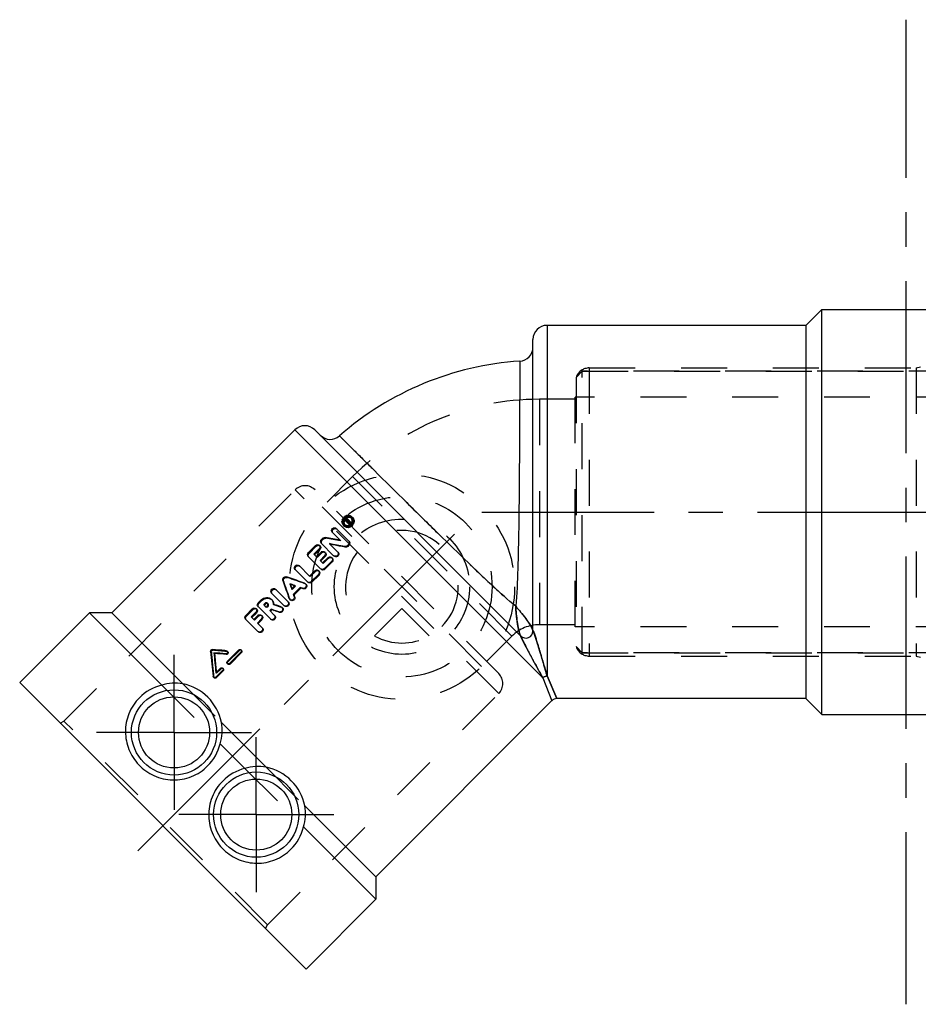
# Model space of a CAD drawing. Header units: millimetres. Extents: x 372 to 628, y 430 to 570.
# Tile 1 of 2: x 372 to 500, y 430 to 570. Entities that reach past the tile are written whole.
import ezdxf

# ---------------------------------------------------------------- set-up
doc = ezdxf.new("R2010")
doc.units = ezdxf.units.MM
doc.header["$LTSCALE"] = 65.185185
doc.linetypes.add('CENTER', pattern=[0.6, 0.375, -0.075, 0.075, -0.075])
doc.linetypes.add('HIDDEN', pattern=[0.2, 0.1, -0.1])
for name, color, linetype in [('FASEN', 7, 'CONTINUOUS'), ('KOERPER', 7, 'CONTINUOUS'), ('KONST.EL_MIT_GEO', 7, 'CONTINUOUS'), ('KURVEN', 7, 'CONTINUOUS'), ('L1', 7, 'CONTINUOUS')]:
    doc.layers.add(name, color=color, linetype=linetype)

msp = doc.modelspace()

# ---------------------------------------------------------------- linework, layer by layer
at = {"layer": 'FASEN', "color": 8, "linetype": 'HIDDEN'}
for p, q in [((452, 480), (452, 520)), ((452, 520), (544, 520)), ((452, 480), (451.11, 480.89)), ((452, 480), (544, 480))]:
    msp.add_line(p, q, dxfattribs=at)
at = {"layer": 'KOERPER', "color": 8, "linetype": 'HIDDEN'}
for p, q in [((544, 520), (452, 520)), ((545, 516.3), (451, 516.3)), ((545, 483.7), (451, 483.7)), ((544, 480), (452, 480))]:
    msp.add_line(p, q, dxfattribs=at)
at = {"layer": 'KOERPER', "color": 2, "linetype": 'CENTER'}
for p, q in [((394.04, 468.71), (394.04, 479.71)), ((394.04, 468.71), (383.04, 468.71)), ((394.04, 468.71), (394.04, 457.71)), ((394.04, 468.71), (405.04, 468.71)), ((405.71, 457.04), (405.71, 468.04)), ((405.71, 457.04), (394.71, 457.04)), ((405.71, 457.04), (405.71, 446.04)), ((405.71, 457.04), (416.71, 457.04))]:
    msp.add_line(p, q, dxfattribs=at)
at = {"layer": 'KONST.EL_MIT_GEO', "color": 7, "linetype": 'CONTINUOUS'}
for p, q in [((486, 528.75), (483.75, 526.5)), ((486, 471.25), (486, 528.75)), ((486, 528.75), (514, 528.75)), ((447, 526.5), (447, 476.74)), ((483.75, 526.5), (447, 526.5)), ((483.75, 526.5), (483.75, 473.5)), ((445, 483.1), (445, 524.5)), ((411.19, 511.67), (385.2, 485.68)), ((411.19, 511.67), (446.38, 476.48)), ((443.29, 482.39), (414.02, 511.67)), ((418.82, 495.92), (417.06, 497.67)), ((418.4, 499.01), (418.26, 498.87)), ((418.94, 498.19), (418.26, 498.87)), ((418.48, 498.92), (418.44, 498.88)), ((418.61, 498.7), (418.44, 498.88)), ((418.58, 498.82), (418.48, 498.92)), ((418.58, 498.82), (418.53, 498.78)), ((418.7, 498.8), (418.57, 498.93)), ((418.65, 498.75), (418.61, 498.7)), ((418.85, 498.84), (418.67, 499.02)), ((418.72, 498.65), (418.69, 498.62)), ((419.03, 498.28), (418.69, 498.62)), ((418.76, 498.63), (418.72, 498.65)), ((418.86, 498.56), (418.76, 498.63)), ((418.83, 498.73), (418.79, 498.76)), ((418.85, 498.53), (418.82, 498.55)), ((418.98, 498.65), (418.83, 498.73)), ((418.94, 498.37), (418.85, 498.28)), ((419.03, 498.46), (418.86, 498.56)), ((419.03, 498.28), (418.94, 498.19)), ((419.09, 498.58), (418.98, 498.65)), ((419.13, 498.56), (419.03, 498.46)), ((419.12, 498.37), (419.03, 498.46)), ((419.13, 498.56), (419.09, 498.58)), ((419.22, 498.46), (419.12, 498.37)), ((419.22, 498.46), (419.13, 498.56)), ((415.16, 496.27), (414.97, 496.08)), ((417.63, 495.99), (416.51, 497.12)), ((414.14, 495.25), (413.12, 494.23)), ((416.7, 493.8), (414.95, 495.56)), ((417.25, 494.36), (416.11, 495.5)), ((418.33, 495.01), (418.25, 495.08)), ((418.8, 495.38), (418.61, 495.2)), ((418.69, 495.12), (418.61, 495.2)), ((418.87, 495.31), (418.69, 495.12)), ((418.87, 495.31), (418.8, 495.38)), ((414.84, 491.95), (413.09, 493.7)), ((414.64, 494.75), (413.9, 494)), ((414.26, 493.64), (413.9, 494)), ((414.74, 494.65), (413.99, 493.91)), ((414.91, 494.29), (414.26, 493.64)), ((414.74, 494.65), (414.64, 494.75)), ((415.42, 493.78), (414.77, 493.13)), ((415.51, 493.7), (414.86, 493.05)), ((415.88, 493.51), (415.14, 492.76)), ((415.51, 493.7), (415.42, 493.78)), ((413.28, 490.91), (411.79, 492.4)), ((415.14, 492.76), (414.77, 493.13)), ((416.4, 492.98), (415.38, 491.96)), ((416.48, 492.91), (415.46, 491.89)), ((416.48, 492.91), (416.4, 492.98)), ((412.98, 490.09), (411.23, 491.84)), ((414.02, 491.65), (413.28, 490.91)), ((414.55, 491.13), (413.52, 490.11)), ((414.62, 491.05), (413.6, 490.03)), ((414.62, 491.05), (414.55, 491.13)), ((415.46, 491.89), (415.38, 491.96)), ((410.56, 489.73), (410.46, 489.82)), ((410.58, 489.65), (410.56, 489.73)), ((410.64, 489.7), (410.56, 489.73)), ((411.2, 489.56), (410.72, 489.09)), ((411.96, 489.29), (411, 488.32)), ((412.04, 489.21), (411.96, 489.29)), ((412.28, 489.17), (411.96, 489.29)), ((412.58, 489.89), (412.28, 490)), ((413.6, 490.03), (413.52, 490.11)), ((409.64, 486.74), (407.88, 488.49)), ((410.19, 487.3), (408.44, 489.05)), ((410.39, 487.71), (410.29, 488)), ((411.08, 488.24), (411, 488.32)), ((411.11, 488.01), (411, 488.32)), ((412.04, 489.21), (411.08, 488.24)), ((411.19, 487.93), (411.08, 488.24)), ((411.19, 487.93), (411.11, 488.01)), ((412.35, 489.09), (412.04, 489.21)), ((412.35, 489.09), (412.28, 489.17)), ((407.71, 484.82), (405.96, 486.57)), ((406.42, 487.53), (405.99, 487.1)), ((406.92, 487.03), (406.77, 486.87)), ((407.13, 486.51), (406.77, 486.87)), ((407.02, 486.93), (406.86, 486.78)), ((407.02, 486.93), (406.92, 487.03)), ((407.28, 486.67), (407.13, 486.51)), ((408.23, 486.88), (408.12, 486.91)), ((408.85, 486.67), (408.73, 486.71)), ((409.1, 486.59), (408.85, 486.67)), ((409.22, 486.55), (409.1, 486.59)), ((382.02, 485.68), (372.12, 475.78)), ((392.29, 475.42), (382.02, 485.68)), ((385.2, 485.68), (382.02, 485.68)), ((395.27, 475.61), (385.2, 485.68)), ((405.15, 486.26), (404.22, 485.33)), ((405.65, 485.76), (405, 485.11)), ((405.36, 484.75), (405, 485.11)), ((405.75, 485.66), (405.1, 485.01)), ((405.92, 485.31), (405.36, 484.75)), ((405.75, 485.66), (405.65, 485.76)), ((407.83, 486.19), (407.64, 486)), ((408.27, 485.37), (407.64, 486)), ((407.92, 486.11), (407.73, 485.92)), ((407.92, 486.11), (407.83, 486.19)), ((409.01, 485.75), (408.94, 485.82)), ((405.95, 483.05), (404.19, 484.8)), ((406.43, 484.79), (405.88, 484.24)), ((406.5, 483.61), (405.88, 484.24)), ((406.52, 484.71), (405.96, 484.15)), ((406.52, 484.71), (406.43, 484.79)), ((399.78, 479.92), (399.69, 480.02)), ((401.46, 480.29), (401.24, 480.31)), ((401.47, 479.76), (401.38, 479.85)), ((403.23, 480.43), (401.61, 478.8)), ((403.54, 480.12), (401.92, 478.5)), ((403.62, 480.05), (401.99, 478.42)), ((403.62, 480.05), (403.54, 480.12)), ((401.99, 478.42), (401.92, 478.5)), ((400.94, 477.52), (399.97, 476.55)), ((400.63, 477.83), (399.98, 477.18)), ((401.02, 477.45), (400.04, 476.47)), ((401.02, 477.45), (400.94, 477.52)), ((447, 476.74), (448.39, 473.5)), ((372.12, 475.78), (412.78, 435.12)), ((400.04, 476.47), (399.97, 476.55)), ((446.38, 476.48), (447.68, 473.21)), ((447.7, 473.22), (422.68, 448.2)), ((483.75, 473.5), (448.37, 473.5)), ((486, 471.25), (483.75, 473.5)), ((486, 471.25), (514, 471.25)), ((407.11, 463.77), (400.77, 470.11)), ((404.11, 463.59), (400.59, 467.11)), ((422.68, 448.2), (412.61, 458.27)), ((422.68, 445.02), (412.42, 455.29)), ((422.68, 448.2), (422.68, 445.02)), ((422.68, 445.02), (412.78, 435.12))]:
    msp.add_line(p, q, dxfattribs=at)
at = {"layer": 'KONST.EL_MIT_GEO', "color": 8, "linetype": 'HIDDEN'}
for p, q in [((452, 520), (451.11, 519.11)), ((453, 520.45), (453, 479.55)), ((453, 520.45), (499.42, 520.45)), ((499.42, 520.45), (500, 520.6)), ((499.42, 520.45), (499.42, 479.55)), ((451.11, 519.11), (451.11, 480.89)), ((445.91, 516), (445.91, 484)), ((451, 516), (445.91, 516)), ((451, 483.7), (451, 516.3)), ((545, 516.3), (451, 516.3)), ((419.39, 505.02), (415.79, 501.41)), ((442.02, 482.39), (419.39, 505.02)), ((378.4, 470.32), (411.23, 503.15)), ((440.15, 474.23), (411.23, 503.15)), ((440.15, 477.05), (414.05, 503.15)), ((419.25, 499.08), (419.16, 499.18)), ((419.39, 499.22), (419.3, 499.32)), ((418.18, 498.01), (418.09, 498.11)), ((418.32, 498.15), (418.23, 498.25)), ((418.49, 498.91), (418.36, 498.77)), ((418.48, 498.92), (418.4, 499.01)), ((418.69, 498.62), (418.61, 498.7)), ((418.75, 498.65), (418.65, 498.75)), ((418.75, 498.74), (418.7, 498.8)), ((418.75, 498.65), (418.71, 498.61)), ((418.82, 498.55), (418.72, 498.65)), ((418.89, 498.66), (418.79, 498.76)), ((418.82, 498.55), (418.79, 498.52)), ((419.12, 498.37), (418.85, 498.53)), ((419.22, 498.46), (418.89, 498.66)), ((415.26, 496.17), (415.16, 496.27)), ((415.61, 496.29), (415.51, 496.39)), ((414.24, 495.15), (413.22, 494.13)), ((414.24, 495.15), (414.14, 495.25)), ((414.77, 495.18), (414.67, 495.28)), ((415.07, 495.98), (414.97, 496.08)), ((415.26, 496.17), (415.07, 495.98)), ((417.72, 495.91), (417.63, 495.99)), ((418.89, 495.84), (418.82, 495.92)), ((413.22, 494.13), (413.12, 494.23)), ((414.35, 493.55), (414.26, 493.64)), ((415, 494.2), (414.35, 493.55)), ((415, 494.2), (414.91, 494.29)), ((415.53, 494.23), (415.44, 494.32)), ((415.96, 493.43), (415.88, 493.51)), ((416.5, 493.45), (416.42, 493.53)), ((416.78, 493.73), (416.7, 493.8)), ((417.33, 494.28), (417.25, 494.36)), ((415.22, 492.68), (415.14, 492.76)), ((415.96, 493.43), (415.22, 492.68)), ((410.09, 490.7), (409.99, 490.8)), ((413.36, 490.83), (413.28, 490.91)), ((414.1, 491.57), (413.36, 490.83)), ((414.1, 491.57), (414.02, 491.65)), ((414.64, 491.59), (414.56, 491.67)), ((414.92, 491.87), (414.84, 491.95)), ((409.58, 490.19), (409.48, 490.29)), ((411.28, 489.47), (410.81, 489)), ((411.28, 489.47), (411.16, 489.52)), ((411.28, 489.47), (411.2, 489.56)), ((412.66, 489.81), (412.58, 489.89)), ((412.78, 489.73), (412.7, 489.81)), ((413.06, 490.01), (412.98, 490.09)), ((410.81, 489), (410.72, 489.09)), ((410.81, 489), (410.76, 489.13)), ((406.09, 487), (405.99, 487.1)), ((406.52, 487.43), (406.09, 487)), ((406.52, 487.43), (406.42, 487.53)), ((407.22, 486.42), (407.13, 486.51)), ((407.37, 486.58), (407.22, 486.42)), ((407.37, 486.58), (407.28, 486.67)), ((407.39, 486.95), (407.3, 487.05)), ((407.95, 487.51), (407.86, 487.6)), ((408.21, 486.82), (408.12, 486.91)), ((409.3, 486.47), (409.22, 486.55)), ((409.44, 486.39), (409.36, 486.46)), ((409.72, 486.66), (409.64, 486.74)), ((410.27, 487.22), (410.19, 487.3)), ((410.47, 487.63), (410.39, 487.71)), ((410.47, 487.58), (410.55, 487.5)), ((404.32, 485.23), (404.22, 485.33)), ((405.25, 486.16), (404.32, 485.23)), ((405.25, 486.16), (405.15, 486.26)), ((406.01, 485.22), (405.45, 484.66)), ((405.78, 486.19), (405.68, 486.29)), ((406.01, 485.22), (405.92, 485.31)), ((406.54, 485.24), (406.45, 485.33)), ((408.35, 485.3), (408.27, 485.37)), ((405.45, 484.66), (405.36, 484.75)), ((407.79, 484.74), (407.71, 484.82)), ((451, 484), (445.91, 484)), ((545, 483.7), (451, 483.7)), ((406.02, 482.97), (405.95, 483.05)), ((406.58, 483.53), (406.5, 483.61)), ((442.02, 482.39), (438.41, 478.79)), ((452, 480), (451.11, 480.89)), ((399.33, 480.12), (399.23, 480.22)), ((399.59, 480.38), (399.49, 480.48)), ((401.55, 480.2), (401.46, 480.29)), ((401.67, 480.14), (401.58, 480.23)), ((403.31, 480.35), (401.69, 478.72)), ((403.31, 480.35), (403.23, 480.43)), ((403.63, 480.36), (403.55, 480.44)), ((453, 479.55), (499.42, 479.55)), ((499.42, 479.55), (500, 479.4)), ((401.6, 478.49), (401.68, 478.41)), ((401.69, 478.72), (401.61, 478.8)), ((399.67, 476.58), (399.59, 476.66)), ((400.06, 477.1), (399.98, 477.18)), ((400.06, 477.1), (400.05, 477.24)), ((400.71, 477.75), (400.06, 477.1)), ((400.71, 477.75), (400.63, 477.83)), ((401.03, 477.76), (400.95, 477.84)), ((446.38, 476.48), (446.17, 476.85)), ((447, 476.74), (446.88, 477.14)), ((448.39, 473.5), (447, 476.74)), ((392.29, 475.42), (400.59, 467.11)), ((395.27, 475.61), (400.77, 470.11)), ((399.65, 476.54), (399.73, 476.46)), ((407.32, 441.4), (440.15, 474.23)), ((377.89, 470.02), (378.4, 470.32)), ((407.32, 441.4), (378.4, 470.32)), ((404.11, 463.59), (412.42, 455.29)), ((407.11, 463.77), (412.61, 458.27)), ((407.02, 440.89), (407.32, 441.4))]:
    msp.add_line(p, q, dxfattribs=at)
at = {"layer": 'KONST.EL_MIT_GEO', "color": 2, "linetype": 'CENTER'}
msp.add_line((388.92, 451.92), (437.11, 500.11), dxfattribs=at)
at = {"layer": 'KONST.EL_MIT_GEO', "color": 7, "linetype": 'CONTINUOUS'}
for centre, radius in [((394.04, 468.71), 6.05), ((394.04, 468.71), 5.05), ((405.71, 457.04), 6.05), ((405.71, 457.04), 5.05)]:
    msp.add_circle(centre, radius, dxfattribs=at)
for centre, radius, start, end in [((447, 524.5), 2, 90, 180), ((443, 523.41), 2, 273.7021, 360), ((445.91, 478.5), 43, 93.7024, 131.2976), ((412.6, 510.25), 2, 45, 135), ((416.21, 512.31), 2, 225, 311.2979), ((418.82, 498.59), 0.953, 129.6863, 134.2335), ((418.82, 498.59), 0.944, 124.28, 129.6837), ((418.79, 498.62), 0.725, 120.153, 131.9854), ((418.89, 498.51), 0.736, 126.1927, 143.6209), ((418.88, 498.53), 0.719, 114.0924, 126.2074), ((418.79, 498.66), 0.872, 102.1809, 107.8345), ((418.78, 498.69), 0.84, 96.3619, 102.1832), ((418.78, 498.8), 0.54, 37.4366, 59.9839), ((418.76, 498.79), 0.558, 22.9728, 37.3533), ((418.72, 498.63), 0.84, 167.7786, 173.5993), ((418.75, 498.62), 0.872, 162.1284, 167.781), ((418.59, 498.61), 0.713, 204.9627, 218.0982), ((418.59, 498.61), 0.702, 218.1538, 231.7937), ((418.75, 498.64), 0.679, 155.9151, 168.3688), ((418.77, 498.63), 0.707, 149.7322, 155.9451), ((418.61, 498.63), 0.54, 210.0446, 239.9013), ((418.85, 498.54), 0.69, 155.765, 161.9657), ((418.63, 498.75), 0.667, 281.0176, 287.2914), ((418.7, 498.65), 0.847, 275.9624, 281.7603), ((418.62, 498.77), 0.686, 287.2893, 293.5286), ((418.6, 498.79), 0.897, 287.2926, 298.5085), ((418.7, 498.69), 0.885, 281.7937, 293.1757), ((418.62, 498.78), 0.697, 293.5281, 336.3097), ((418.59, 498.81), 0.919, 298.4929, 307.7067), ((418.69, 498.71), 0.905, 293.1574, 295.8688), ((418.68, 498.73), 0.928, 295.9005, 307.8503), ((418.59, 498.82), 0.931, 307.7337, 320.4172), ((418.67, 498.74), 0.942, 307.8906, 325.8606), ((418.64, 498.78), 0.683, 336.3052, 342.5933), ((418.74, 498.78), 0.577, 15.8485, 22.9661), ((418.65, 498.78), 0.67, 342.5956, 348.8675), ((418.59, 498.81), 0.921, 320.4308, 325.9798), ((418.67, 498.77), 0.648, 348.8743, 355.3501), ((418.69, 498.77), 0.632, 355.3499, 1.8971), ((418.76, 498.7), 0.846, 348.232, 354.031), ((387.65, 341.51), 157.36, 79.0179, 79.8019), ((385.67, 333.98), 164.37, 78.5667, 79.3263), ((387.95, 340.92), 157.05, 79.4602, 79.6338), ((386.91, 335.37), 162.7, 78.864, 79.4579), ((415.21, 493.99), 0.43, 121.1625, 134.9891), ((415.2, 494), 0.428, 314.9762, 328.9254), ((416.17, 493.28), 0.351, 29.0205, 44.9303), ((416.94, 494.05), 0.347, 224.981, 233.2769), ((353.4, 325.92), 174.32, 70.2579, 71.0569), ((414.31, 491.42), 0.351, 29.0205, 44.9303), ((574.36, 546.88), 174.32, 198.9431, 199.7421), ((352.45, 324.37), 175.32, 70.4219, 70.6759), ((575.91, 547.84), 175.32, 199.3241, 199.5781), ((573.44, 546.04), 172.34, 199.0997, 199.2826), ((354.24, 326.84), 172.34, 70.7174, 70.9003), ((412.46, 489.56), 0.351, 29.9872, 44.9575), ((407.13, 486.88), 0.234, 36.8485, 44.9862), ((353.85, 321.38), 174.2, 71.6364, 71.8102), ((409.11, 486.22), 0.35, 31.3012, 44.967), ((409.88, 486.99), 0.347, 224.981, 233.2769), ((409.94, 487.05), 0.352, 28.7398, 44.9279), ((410.72, 487.83), 0.349, 199.8018, 231.8261), ((406.22, 485), 0.43, 121.1625, 134.9891), ((352.76, 319.34), 175.7, 71.5669, 71.7353), ((354.58, 322.01), 172.54, 71.868, 71.9954), ((353.41, 318.42), 176.33, 71.6164, 71.8676), ((351.55, 315.69), 179.55, 71.3592, 71.5667), ((444, 483.1), 1, 225, 360), ((561.01, 495.05), 162.47, 185.2375, 186.498), ((385.23, 324.49), 156.65, 84.1337, 84.7769), ((384.54, 321.18), 159.56, 83.9404, 84.5515), ((562.35, 495.56), 163.4, 185.4565, 186.4586), ((385.64, 322.41), 158.15, 84.2561, 84.8685), ((559.42, 494.27), 160.28, 185.1355, 185.9222), ((564.56, 494.8), 165.45, 185.9204, 186.0912), ((393.89, 468.86), 6.75, 103.7714, 134.9821), ((394.2, 469.13), 6.57, 80.5982, 106.9116), ((393.88, 468.72), 7.03, 11.4037, 78.6004), ((448.39, 472.5), 1, 90.0001, 135), ((394.21, 469), 6.66, 343.5104, 9.6132), ((394.02, 468.73), 6.77, 315.0092, 346.1568), ((405.73, 457.02), 6.77, 103.8432, 134.9908), ((406, 457.2), 6.67, 80.4081, 106.4683), ((405.72, 456.88), 7.03, 11.4041, 78.592), ((406.14, 457.2), 6.57, 343.0737, 9.4165), ((405.86, 456.89), 6.75, 315.0179, 346.2286)]:
    msp.add_arc(centre, radius, start, end, dxfattribs=at)
at = {"layer": 'KONST.EL_MIT_GEO', "color": 8, "linetype": 'HIDDEN'}
for centre, radius, start, end in [((453, 518.45), 2, 90, 160.636), ((445.91, 478.5), 37.5, 90, 135), ((412.64, 501.73), 2, 45, 135), ((418.88, 498.71), 0.528, 44.9825, 52.3137), ((418.67, 498.5), 0.69, 224.9908, 231.8317), ((418.88, 498.52), 0.721, 143.6043, 155.7277), ((418.7, 498.53), 0.528, 217.6236, 225.0172), ((388.88, 343.07), 155.54, 79.3177, 80.1048), ((354.71, 327.01), 172.81, 70.4091, 71.3096), ((573.27, 545.57), 172.81, 198.6904, 199.5909), ((407.19, 486.85), 1.02, 358.3627, 3.4704), ((355.12, 322.38), 172.8, 71.7272, 72.107), ((445.91, 478.5), 5.5, 90, 135), ((453, 481.55), 2, 199.364, 270), ((559.74, 493.93), 161, 184.92, 186.1834), ((386.18, 324.26), 156.69, 84.3721, 85.0916), ((438.73, 475.64), 2, 315, 45)]:
    msp.add_arc(centre, radius, start, end, dxfattribs=at)
at = {"layer": 'KONST.EL_MIT_GEO', "color": 7, "linetype": 'CONTINUOUS'}
for points, knots in [([(443.13, 521.41), (443.13, 521.13), (443.12, 520.05), (443.12, 517.68), (443.1, 513.95), (443.08, 509.13), (443.04, 503.6), (442.98, 497.78), (442.87, 492.08), (442.71, 488.37), (442.55, 486.61)], [0, 0, 0, 0, 0.023868, 0.093611, 0.203799, 0.345867, 0.508824, 0.680202, 0.847333, 1, 1, 1, 1]), ([(442.55, 486.61), (441.43, 487.54), (439.28, 489.48), (435.07, 493.48), (429.89, 498.55), (423.7, 504.67), (419.58, 508.76), (417.53, 510.81)], [0, 0, 0, 0, 0.12499, 0.249991, 0.499993, 0.749997, 1, 1, 1, 1]), ([(418.4, 499.01), (418.43, 499.04), (418.53, 499.09), (418.63, 499.05), (418.67, 499.02)], [0, 0, 0, 0, 0.517316, 1, 1, 1, 1]), ([(418.69, 499.52), (418.8, 499.54), (419.03, 499.52), (419.22, 499.39), (419.3, 499.32)], [0, 0, 0, 0, 0.507782, 1, 1, 1, 1]), ([(419.3, 499.32), (419.4, 499.22), (419.49, 499.03), (419.51, 498.84), (419.51, 498.79)], [0, 0, 0, 0, 0.742188, 1, 1, 1, 1]), ([(416.51, 497.12), (416.44, 497.18), (416.37, 497.39), (416.51, 497.67), (416.79, 497.81), (417, 497.74), (417.06, 497.67)], [0, 0, 0, 0, 0.241043, 0.499668, 0.758426, 1, 1, 1, 1]), ([(418.62, 497.9), (418.57, 497.9), (418.41, 497.91), (418.25, 497.98), (418.15, 498.05)], [0, 0, 0, 0, 0.257218, 1, 1, 1, 1]), ([(418.79, 497.81), (418.74, 497.8), (418.55, 497.8), (418.36, 497.87), (418.25, 497.96)], [0, 0, 0, 0, 0.25947, 1, 1, 1, 1]), ([(414.14, 495.25), (414.21, 495.32), (414.4, 495.41), (414.6, 495.34), (414.67, 495.28)], [0, 0, 0, 0, 0.517662, 1, 1, 1, 1]), ([(414.72, 495.2), (414.76, 495.13), (414.78, 495.01), (414.74, 494.9), (414.73, 494.87)], [0, 0, 0, 0, 0.737071, 1, 1, 1, 1]), ([(414.88, 495.65), (414.85, 495.72), (414.83, 495.89), (414.92, 496.03), (414.97, 496.08)], [0, 0, 0, 0, 0.485106, 1, 1, 1, 1]), ([(418.82, 495.92), (418.88, 495.85), (418.96, 495.65), (418.87, 495.45), (418.8, 495.38)], [0, 0, 0, 0, 0.488398, 1, 1, 1, 1]), ([(413.09, 493.7), (413.02, 493.76), (412.95, 493.97), (413.05, 494.16), (413.12, 494.23)], [0, 0, 0, 0, 0.4817, 1, 1, 1, 1]), ([(415.44, 494.32), (415.51, 494.25), (415.58, 494.05), (415.49, 493.85), (415.42, 493.78)], [0, 0, 0, 0, 0.485336, 1, 1, 1, 1]), ([(416.01, 493.59), (416.07, 493.62), (416.23, 493.65), (416.37, 493.58), (416.42, 493.53)], [0, 0, 0, 0, 0.507758, 1, 1, 1, 1]), ([(416.48, 493.45), (416.52, 493.38), (416.54, 493.2), (416.46, 493.04), (416.4, 492.98)], [0, 0, 0, 0, 0.490697, 1, 1, 1, 1]), ([(417.25, 494.36), (417.32, 494.3), (417.4, 494.1), (417.28, 493.82), (417.01, 493.67), (416.81, 493.72), (416.73, 493.77)], [0, 0, 0, 0, 0.243898, 0.498418, 0.754339, 1, 1, 1, 1]), ([(417.43, 494.11), (417.44, 494.03), (417.42, 493.86), (417.25, 493.66), (416.99, 493.6), (416.83, 493.67), (416.78, 493.73)], [0, 0, 0, 0, 0.249517, 0.506326, 0.758351, 1, 1, 1, 1]), ([(411.23, 491.84), (411.17, 491.91), (411.09, 492.11), (411.23, 492.39), (411.52, 492.53), (411.72, 492.46), (411.79, 492.4)], [0, 0, 0, 0, 0.241043, 0.499668, 0.758426, 1, 1, 1, 1]), ([(409.48, 490.29), (409.44, 490.42), (409.52, 490.76), (409.86, 490.85), (409.99, 490.8)], [0, 0, 0, 0, 0.499528, 1, 1, 1, 1]), ([(414.15, 491.74), (414.22, 491.77), (414.37, 491.79), (414.51, 491.72), (414.56, 491.67)], [0, 0, 0, 0, 0.507758, 1, 1, 1, 1]), ([(414.62, 491.59), (414.66, 491.52), (414.69, 491.34), (414.6, 491.19), (414.55, 491.13)], [0, 0, 0, 0, 0.490697, 1, 1, 1, 1]), ([(415.38, 491.96), (415.31, 491.89), (415.11, 491.8), (414.91, 491.88), (414.84, 491.95)], [0, 0, 0, 0, 0.510204, 1, 1, 1, 1]), ([(415.46, 491.89), (415.39, 491.82), (415.19, 491.72), (414.99, 491.8), (414.92, 491.87)], [0, 0, 0, 0, 0.512187, 1, 1, 1, 1]), ([(412.81, 489.6), (412.82, 489.47), (412.7, 489.18), (412.4, 489.13), (412.28, 489.17)], [0, 0, 0, 0, 0.503158, 1, 1, 1, 1]), ([(412.88, 489.52), (412.9, 489.39), (412.78, 489.11), (412.47, 489.05), (412.35, 489.09)], [0, 0, 0, 0, 0.50363, 1, 1, 1, 1]), ([(413.52, 490.11), (413.45, 490.04), (413.26, 489.94), (413.05, 490.02), (412.98, 490.09)], [0, 0, 0, 0, 0.510204, 1, 1, 1, 1]), ([(413.6, 490.03), (413.53, 489.96), (413.33, 489.87), (413.13, 489.94), (413.06, 490.01)], [0, 0, 0, 0, 0.512187, 1, 1, 1, 1]), ([(406.42, 487.53), (406.61, 487.72), (407.01, 487.91), (407.54, 487.84), (407.77, 487.69), (407.86, 487.6)], [0, 0, 0, 0, 0.512376, 0.759033, 1, 1, 1, 1]), ([(407.88, 488.49), (407.82, 488.56), (407.75, 488.77), (407.89, 489.05), (408.17, 489.19), (408.38, 489.12), (408.44, 489.05)], [0, 0, 0, 0, 0.241043, 0.499668, 0.758426, 1, 1, 1, 1]), ([(411.11, 488.01), (411.14, 487.93), (411.14, 487.75), (410.98, 487.54), (410.74, 487.45), (410.57, 487.5), (410.5, 487.55)], [0, 0, 0, 0, 0.247966, 0.503507, 0.756364, 1, 1, 1, 1]), ([(411.19, 487.93), (411.22, 487.85), (411.21, 487.66), (411.04, 487.45), (410.78, 487.37), (410.61, 487.44), (410.55, 487.5)], [0, 0, 0, 0, 0.248203, 0.50543, 0.758368, 1, 1, 1, 1]), ([(405.89, 486.66), (405.86, 486.73), (405.85, 486.9), (405.93, 487.04), (405.99, 487.1)], [0, 0, 0, 0, 0.485106, 1, 1, 1, 1]), ([(407.3, 487.05), (407.25, 487.09), (407.11, 487.14), (406.97, 487.08), (406.92, 487.03)], [0, 0, 0, 0, 0.483946, 1, 1, 1, 1]), ([(407.34, 486.99), (407.29, 487.02), (407.17, 487.03), (407.06, 486.97), (407.02, 486.93)], [0, 0, 0, 0, 0.485721, 1, 1, 1, 1]), ([(407.28, 486.67), (407.33, 486.71), (407.39, 486.84), (407.36, 486.97), (407.32, 487.02)], [0, 0, 0, 0, 0.514579, 1, 1, 1, 1]), ([(407.86, 487.6), (407.99, 487.47), (408.11, 487.23), (408.13, 486.98), (408.12, 486.91)], [0, 0, 0, 0, 0.741612, 1, 1, 1, 1]), ([(410.25, 487.22), (410.29, 487.15), (410.32, 486.96), (410.18, 486.72), (409.92, 486.61), (409.74, 486.66), (409.67, 486.71)], [0, 0, 0, 0, 0.245838, 0.500979, 0.755361, 1, 1, 1, 1]), ([(410.36, 487.05), (410.38, 486.97), (410.36, 486.8), (410.19, 486.6), (409.93, 486.53), (409.77, 486.61), (409.72, 486.66)], [0, 0, 0, 0, 0.249517, 0.506326, 0.758351, 1, 1, 1, 1]), ([(442.55, 486.61), (442.79, 486.34), (443.28, 485.78), (443.86, 485.03), (444.33, 484.38), (444.65, 483.89), (444.87, 483.5), (444.97, 483.24), (445, 483.14), (445, 483.1)], [0, 0, 0, 0, 0.248523, 0.519642, 0.661959, 0.80379, 0.927153, 0.972139, 1, 1, 1, 1]), ([(442.55, 486.61), (442.56, 486.25), (442.62, 485.51), (442.73, 484.56), (442.86, 483.78), (442.98, 483.2), (443.1, 482.77), (443.21, 482.51), (443.26, 482.42), (443.29, 482.39)], [0, 0, 0, 0, 0.248535, 0.519665, 0.661982, 0.803889, 0.927885, 0.971965, 1, 1, 1, 1]), ([(404.19, 484.8), (404.13, 484.87), (404.06, 485.08), (404.15, 485.26), (404.22, 485.33)], [0, 0, 0, 0, 0.4817, 1, 1, 1, 1]), ([(405.15, 486.26), (405.22, 486.33), (405.41, 486.43), (405.61, 486.36), (405.68, 486.29)], [0, 0, 0, 0, 0.517662, 1, 1, 1, 1]), ([(405.74, 486.22), (405.77, 486.14), (405.79, 486.02), (405.75, 485.91), (405.74, 485.88)], [0, 0, 0, 0, 0.737071, 1, 1, 1, 1]), ([(406.45, 485.33), (406.52, 485.26), (406.6, 485.06), (406.5, 484.87), (406.43, 484.79)], [0, 0, 0, 0, 0.485336, 1, 1, 1, 1]), ([(408.27, 485.37), (408.33, 485.31), (408.41, 485.1), (408.28, 484.81), (407.99, 484.67), (407.78, 484.75), (407.71, 484.82)], [0, 0, 0, 0, 0.24439, 0.49965, 0.755048, 1, 1, 1, 1]), ([(408.44, 485.13), (408.46, 485.05), (408.44, 484.87), (408.26, 484.67), (408.01, 484.61), (407.85, 484.68), (407.79, 484.74)], [0, 0, 0, 0, 0.249517, 0.506326, 0.758351, 1, 1, 1, 1]), ([(409.46, 486.26), (409.48, 486.13), (409.36, 485.84), (409.06, 485.78), (408.94, 485.82)], [0, 0, 0, 0, 0.502623, 1, 1, 1, 1]), ([(409.53, 486.18), (409.55, 486.06), (409.44, 485.77), (409.14, 485.7), (409.01, 485.75)], [0, 0, 0, 0, 0.502996, 1, 1, 1, 1]), ([(406.5, 483.61), (406.57, 483.54), (406.65, 483.34), (406.51, 483.04), (406.22, 482.91), (406.01, 482.99), (405.95, 483.05)], [0, 0, 0, 0, 0.24439, 0.49965, 0.755048, 1, 1, 1, 1]), ([(406.67, 483.36), (406.69, 483.28), (406.67, 483.11), (406.5, 482.91), (406.24, 482.84), (406.08, 482.92), (406.02, 482.97)], [0, 0, 0, 0, 0.249517, 0.506326, 0.758351, 1, 1, 1, 1]), ([(443.29, 482.39), (443.28, 482.4), (443.26, 482.42), (443.27, 482.37), (443.3, 482.28), (443.39, 482.08), (443.56, 481.74), (443.78, 481.3), (444.04, 480.81), (444.28, 480.34), (444.58, 479.77), (445.06, 478.88), (445.68, 477.74), (446.16, 476.87), (446.38, 476.48)], [0, 0, 0, 0, 0.004986, 0.008545, 0.017776, 0.054649, 0.100115, 0.188333, 0.270711, 0.348388, 0.422152, 0.559647, 0.800221, 1, 1, 1, 1]), ([(445, 483.1), (445, 483.11), (445.01, 483.15), (445.04, 483.1), (445.08, 483.01), (445.16, 482.81), (445.28, 482.45), (445.43, 481.99), (445.6, 481.46), (445.75, 480.95), (445.94, 480.33), (446.23, 479.36), (446.6, 478.12), (446.88, 477.17), (447, 476.74)], [0, 0, 0, 0, 0.004954, 0.008491, 0.017687, 0.054591, 0.100058, 0.188281, 0.270664, 0.348347, 0.422115, 0.559619, 0.800208, 1, 1, 1, 1]), ([(399.23, 480.22), (399.22, 480.29), (399.28, 480.43), (399.42, 480.49), (399.49, 480.48)], [0, 0, 0, 0, 0.500879, 1, 1, 1, 1]), ([(401.63, 480.03), (401.62, 479.97), (401.55, 479.88), (401.43, 479.84), (401.38, 479.85)], [0, 0, 0, 0, 0.504614, 1, 1, 1, 1]), ([(401.72, 479.95), (401.71, 479.89), (401.64, 479.79), (401.52, 479.76), (401.47, 479.76)], [0, 0, 0, 0, 0.504868, 1, 1, 1, 1]), ([(403.23, 480.43), (403.28, 480.47), (403.39, 480.52), (403.51, 480.48), (403.55, 480.44)], [0, 0, 0, 0, 0.510784, 1, 1, 1, 1]), ([(403.55, 480.44), (403.59, 480.4), (403.64, 480.28), (403.58, 480.16), (403.54, 480.12)], [0, 0, 0, 0, 0.48955, 1, 1, 1, 1]), ([(401.92, 478.5), (401.87, 478.46), (401.76, 478.4), (401.64, 478.45), (401.6, 478.49)], [0, 0, 0, 0, 0.510485, 1, 1, 1, 1]), ([(401.99, 478.42), (401.95, 478.38), (401.84, 478.33), (401.72, 478.37), (401.68, 478.41)], [0, 0, 0, 0, 0.512468, 1, 1, 1, 1]), ([(400.63, 477.83), (400.68, 477.87), (400.79, 477.92), (400.91, 477.88), (400.95, 477.84)], [0, 0, 0, 0, 0.510784, 1, 1, 1, 1]), ([(400.95, 477.84), (400.99, 477.8), (401.04, 477.68), (400.98, 477.56), (400.94, 477.52)], [0, 0, 0, 0, 0.48955, 1, 1, 1, 1]), ([(399.97, 476.55), (399.92, 476.51), (399.81, 476.45), (399.69, 476.5), (399.65, 476.54)], [0, 0, 0, 0, 0.511554, 1, 1, 1, 1]), ([(400.04, 476.47), (400, 476.43), (399.89, 476.38), (399.77, 476.42), (399.73, 476.46)], [0, 0, 0, 0, 0.513537, 1, 1, 1, 1]), ([(389.12, 473.64), (388.48, 473), (387.47, 471.46), (386.97, 468.82), (387.48, 466.22), (388.92, 463.98), (391.13, 462.4), (393.83, 461.78), (396.59, 462.26), (398.16, 463.3), (398.81, 463.95)], [0, 0, 0, 0, 0.127321, 0.250068, 0.370137, 0.49142, 0.615965, 0.74319, 0.871495, 1, 1, 1, 1]), ([(400.95, 461.81), (400.3, 461.16), (399.26, 459.59), (398.78, 456.83), (399.4, 454.13), (400.98, 451.92), (403.22, 450.48), (405.82, 449.97), (408.46, 450.47), (410, 451.48), (410.64, 452.12)], [0, 0, 0, 0, 0.128505, 0.25681, 0.384035, 0.50858, 0.629863, 0.749932, 0.872679, 1, 1, 1, 1])]:
    msp.add_open_spline(points, degree=3, knots=knots, dxfattribs=at)
at = {"layer": 'KONST.EL_MIT_GEO', "color": 8, "linetype": 'HIDDEN'}
for points, knots in [([(417.53, 510.81), (417.72, 510.61), (418.5, 509.85), (420.17, 508.18), (422.82, 505.55), (426.25, 502.15), (430.18, 498.27), (434.34, 494.2), (438.45, 490.25), (441.19, 487.74), (442.55, 486.61)], [0, 0, 0, 0, 0.023868, 0.093611, 0.203799, 0.345867, 0.508824, 0.680202, 0.847333, 1, 1, 1, 1]), ([(418.18, 498.01), (418.11, 498.09), (418, 498.26), (417.94, 498.69), (418.19, 499.21), (418.72, 499.46), (419.14, 499.41), (419.32, 499.29), (419.39, 499.22)], [0, 0, 0, 0, 0.120142, 0.243716, 0.500303, 0.756816, 0.88033, 1, 1, 1, 1]), ([(418.32, 498.15), (418.43, 498.05), (418.78, 497.93), (419.25, 498.16), (419.48, 498.63), (419.36, 498.97), (419.25, 499.08)], [0, 0, 0, 0, 0.240497, 0.499653, 0.758759, 1, 1, 1, 1]), ([(416.6, 497.02), (416.54, 497.08), (416.47, 497.29), (416.61, 497.57), (416.89, 497.71), (417.1, 497.64), (417.16, 497.58)], [0, 0, 0, 0, 0.240055, 0.499666, 0.759414, 1, 1, 1, 1]), ([(418.49, 498.91), (418.53, 498.94), (418.63, 498.99), (418.73, 498.95), (418.76, 498.92)], [0, 0, 0, 0, 0.519292, 1, 1, 1, 1]), ([(415.26, 496.17), (415.28, 496.19), (415.38, 496.27), (415.52, 496.31), (415.61, 496.29)], [0, 0, 0, 0, 0.261651, 1, 1, 1, 1]), ([(414.24, 495.15), (414.31, 495.22), (414.5, 495.31), (414.7, 495.24), (414.77, 495.18)], [0, 0, 0, 0, 0.519638, 1, 1, 1, 1]), ([(415.04, 495.46), (414.98, 495.52), (414.91, 495.73), (415, 495.91), (415.07, 495.98)], [0, 0, 0, 0, 0.479723, 1, 1, 1, 1]), ([(413.19, 493.6), (413.12, 493.66), (413.05, 493.87), (413.15, 494.06), (413.22, 494.13)], [0, 0, 0, 0, 0.479723, 1, 1, 1, 1]), ([(415, 494.2), (415.07, 494.27), (415.26, 494.37), (415.46, 494.29), (415.53, 494.23)], [0, 0, 0, 0, 0.516624, 1, 1, 1, 1]), ([(415.96, 493.43), (416.03, 493.5), (416.22, 493.59), (416.43, 493.51), (416.5, 493.45)], [0, 0, 0, 0, 0.513406, 1, 1, 1, 1]), ([(411.33, 491.74), (411.26, 491.81), (411.2, 492.01), (411.34, 492.29), (411.62, 492.43), (411.82, 492.36), (411.89, 492.3)], [0, 0, 0, 0, 0.240055, 0.499666, 0.759414, 1, 1, 1, 1]), ([(409.58, 490.19), (409.54, 490.32), (409.63, 490.66), (409.96, 490.75), (410.09, 490.7)], [0, 0, 0, 0, 0.499526, 1, 1, 1, 1]), ([(414.1, 491.57), (414.17, 491.64), (414.37, 491.73), (414.57, 491.66), (414.64, 491.59)], [0, 0, 0, 0, 0.513406, 1, 1, 1, 1]), ([(407.98, 488.4), (407.92, 488.46), (407.85, 488.67), (407.99, 488.95), (408.27, 489.09), (408.48, 489.02), (408.54, 488.95)], [0, 0, 0, 0, 0.240055, 0.499666, 0.759414, 1, 1, 1, 1]), ([(406.06, 486.47), (405.99, 486.53), (405.92, 486.74), (406.02, 486.93), (406.09, 487)], [0, 0, 0, 0, 0.479723, 1, 1, 1, 1]), ([(406.52, 487.43), (406.71, 487.62), (407.11, 487.81), (407.64, 487.74), (407.86, 487.6), (407.95, 487.51)], [0, 0, 0, 0, 0.514278, 0.760396, 1, 1, 1, 1]), ([(407.37, 486.58), (407.42, 486.63), (407.49, 486.76), (407.44, 486.91), (407.39, 486.95)], [0, 0, 0, 0, 0.517718, 1, 1, 1, 1]), ([(443.29, 482.39), (443.26, 482.42), (443.21, 482.51), (443.1, 482.77), (442.98, 483.2), (442.86, 483.78), (442.73, 484.56), (442.62, 485.51), (442.56, 486.25), (442.55, 486.61)], [0, 0, 0, 0, 0.027861, 0.072847, 0.196209, 0.338041, 0.480358, 0.751477, 1, 1, 1, 1]), ([(445, 483.1), (445, 483.14), (444.97, 483.24), (444.87, 483.5), (444.65, 483.89), (444.33, 484.38), (443.86, 485.03), (443.28, 485.78), (442.79, 486.34), (442.55, 486.61)], [0, 0, 0, 0, 0.028035, 0.072115, 0.196111, 0.338018, 0.480335, 0.751465, 1, 1, 1, 1]), ([(404.29, 484.71), (404.23, 484.77), (404.16, 484.98), (404.25, 485.16), (404.32, 485.23)], [0, 0, 0, 0, 0.479723, 1, 1, 1, 1]), ([(405.25, 486.16), (405.32, 486.23), (405.51, 486.33), (405.71, 486.26), (405.78, 486.19)], [0, 0, 0, 0, 0.519638, 1, 1, 1, 1]), ([(406.01, 485.22), (406.08, 485.29), (406.27, 485.38), (406.48, 485.31), (406.54, 485.24)], [0, 0, 0, 0, 0.516624, 1, 1, 1, 1]), ([(446.17, 476.85), (445.97, 477.23), (445.51, 478.05), (444.93, 479.13), (444.41, 480.11), (444.05, 480.79), (443.78, 481.3), (443.62, 481.61), (443.5, 481.86), (443.4, 482.06), (443.33, 482.21), (443.29, 482.3), (443.27, 482.36), (443.26, 482.4), (443.27, 482.42), (443.28, 482.41), (443.28, 482.4)], [0, 0, 0, 0, 0.205067, 0.447055, 0.583772, 0.733391, 0.814385, 0.856838, 0.900654, 0.94473, 0.96496, 0.981064, 0.991183, 0.995876, 0.997388, 1, 1, 1, 1]), ([(443.28, 482.4), (443.28, 482.4), (443.29, 482.4), (443.29, 482.4), (443.29, 482.39)], [0, 0, 0, 0, 0.472131, 1, 1, 1, 1]), ([(446.88, 477.14), (446.76, 477.56), (446.5, 478.46), (446.15, 479.64), (445.83, 480.7), (445.6, 481.43), (445.43, 481.98), (445.32, 482.31), (445.23, 482.57), (445.16, 482.79), (445.1, 482.95), (445.07, 483.04), (445.04, 483.09), (445.02, 483.13), (445, 483.13), (445, 483.12), (445, 483.11)], [0, 0, 0, 0, 0.205077, 0.447075, 0.583797, 0.733421, 0.814418, 0.856871, 0.900688, 0.944766, 0.964994, 0.981138, 0.991241, 0.995898, 0.997412, 1, 1, 1, 1]), ([(445, 483.11), (445, 483.11), (445, 483.11), (445, 483.1), (445, 483.1)], [0, 0, 0, 0, 0.471394, 1, 1, 1, 1]), ([(399.33, 480.12), (399.32, 480.19), (399.38, 480.33), (399.52, 480.39), (399.59, 480.38)], [0, 0, 0, 0, 0.500883, 1, 1, 1, 1]), ([(403.31, 480.35), (403.36, 480.39), (403.47, 480.45), (403.59, 480.4), (403.63, 480.36)], [0, 0, 0, 0, 0.512769, 1, 1, 1, 1]), ([(401.68, 478.41), (401.64, 478.45), (401.59, 478.57), (401.65, 478.68), (401.69, 478.72)], [0, 0, 0, 0, 0.487263, 1, 1, 1, 1]), ([(400.71, 477.75), (400.76, 477.79), (400.87, 477.85), (400.99, 477.8), (401.03, 477.76)], [0, 0, 0, 0, 0.512769, 1, 1, 1, 1])]:
    msp.add_open_spline(points, degree=3, knots=knots, dxfattribs=at)
at = {"layer": 'KONST.EL_MIT_GEO', "color": 7, "linetype": 'CONTINUOUS'}
for points in [[(417.92, 498.89), (417.97, 499.03), (418.05, 499.16), (418.16, 499.27)], [(418.3, 499.16), (418.25, 499.11), (418.2, 499.05), (418.16, 498.99)], [(418.28, 499.37), (418.36, 499.42), (418.44, 499.46), (418.52, 499.49)], [(418.63, 499.33), (418.56, 499.31), (418.49, 499.29), (418.42, 499.25)], [(419.01, 499.22), (418.88, 499.26), (418.72, 499.24), (418.59, 499.18)], [(419.04, 499.26), (418.92, 499.33), (418.77, 499.36), (418.63, 499.33)], [(419.53, 499.02), (419.59, 498.9), (419.61, 498.75), (419.6, 498.62)], [(417.95, 498.31), (417.89, 498.44), (417.87, 498.58), (417.88, 498.72)], [(418.08, 498.78), (418.07, 498.73), (418.07, 498.68), (418.07, 498.63)], [(418.07, 498.63), (418.07, 498.54), (418.1, 498.44), (418.14, 498.36)], [(418.17, 498.61), (418.16, 498.56), (418.16, 498.51), (418.17, 498.46)], [(418.2, 498.75), (418.18, 498.7), (418.17, 498.65), (418.17, 498.61)], [(418.17, 498.46), (418.18, 498.37), (418.22, 498.28), (418.28, 498.21)], [(418.34, 498.16), (418.38, 498.14), (418.43, 498.12), (418.47, 498.11)], [(418.47, 498.11), (418.56, 498.08), (418.66, 498.08), (418.76, 498.1)], [(418.57, 498.93), (418.55, 498.95), (418.5, 498.94), (418.48, 498.92)], [(418.67, 498.83), (418.65, 498.85), (418.6, 498.85), (418.58, 498.82)], [(418.87, 497.94), (418.79, 497.91), (418.7, 497.9), (418.62, 497.9)], [(418.65, 498.75), (418.68, 498.77), (418.68, 498.82), (418.66, 498.84)], [(418.75, 498.93), (418.79, 498.89), (418.81, 498.82), (418.79, 498.76)], [(418.85, 498.84), (418.88, 498.81), (418.89, 498.77), (418.9, 498.73)], [(419.32, 498.79), (419.32, 498.84), (419.31, 498.89), (419.3, 498.94)], [(419.47, 498.54), (419.45, 498.45), (419.41, 498.37), (419.36, 498.3)], [(419.58, 498.53), (419.56, 498.42), (419.51, 498.31), (419.45, 498.21)], [(419.51, 498.79), (419.51, 498.7), (419.5, 498.62), (419.47, 498.54)], [(415.16, 496.27), (415.19, 496.3), (415.23, 496.33), (415.27, 496.35)], [(415.27, 496.35), (415.34, 496.39), (415.43, 496.4), (415.51, 496.39)], [(414.73, 494.87), (414.71, 494.83), (414.68, 494.78), (414.64, 494.75)], [(414.67, 495.28), (414.69, 495.26), (414.71, 495.23), (414.72, 495.2)], [(414.86, 494.97), (414.87, 494.86), (414.82, 494.73), (414.74, 494.65)], [(414.77, 495.18), (414.82, 495.12), (414.85, 495.05), (414.86, 494.97)], [(414.95, 495.56), (414.92, 495.58), (414.9, 495.62), (414.88, 495.65)], [(418.61, 495.2), (418.52, 495.11), (418.38, 495.06), (418.25, 495.08)], [(418.69, 495.12), (418.6, 495.03), (418.45, 494.98), (418.33, 495.01)], [(418.99, 495.63), (419.01, 495.51), (418.96, 495.39), (418.87, 495.31)], [(418.89, 495.84), (418.95, 495.79), (418.99, 495.71), (418.99, 495.63)], [(414.99, 494.36), (415.03, 494.38), (415.08, 494.4), (415.13, 494.41)], [(415.13, 494.41), (415.24, 494.43), (415.36, 494.39), (415.44, 494.32)], [(415.53, 494.23), (415.58, 494.17), (415.62, 494.09), (415.63, 494.02)], [(415.63, 494.02), (415.63, 493.94), (415.61, 493.85), (415.57, 493.78)], [(415.88, 493.51), (415.92, 493.54), (415.96, 493.57), (416.01, 493.59)], [(416.5, 493.45), (416.55, 493.39), (416.59, 493.31), (416.6, 493.23)], [(417.33, 494.28), (417.38, 494.24), (417.41, 494.18), (417.43, 494.11)], [(416.6, 493.23), (416.61, 493.12), (416.56, 492.99), (416.48, 492.91)], [(414.02, 491.65), (414.06, 491.69), (414.1, 491.72), (414.15, 491.74)], [(414.74, 491.37), (414.75, 491.26), (414.7, 491.13), (414.62, 491.05)], [(414.64, 491.59), (414.7, 491.53), (414.73, 491.45), (414.74, 491.37)], [(412.58, 489.89), (412.62, 489.88), (412.67, 489.85), (412.7, 489.81)], [(412.76, 489.74), (412.78, 489.7), (412.8, 489.65), (412.81, 489.6)], [(412.78, 489.73), (412.82, 489.7), (412.84, 489.66), (412.86, 489.62)], [(412.86, 489.62), (412.87, 489.59), (412.88, 489.56), (412.88, 489.52)], [(405.96, 486.57), (405.93, 486.6), (405.91, 486.63), (405.89, 486.66)], [(407.95, 487.51), (408.01, 487.45), (408.07, 487.37), (408.11, 487.29)], [(408.11, 487.29), (408.17, 487.18), (408.2, 487.05), (408.21, 486.91)], [(409.22, 486.55), (409.27, 486.53), (409.32, 486.5), (409.36, 486.46)], [(410.27, 487.22), (410.32, 487.18), (410.35, 487.12), (410.36, 487.05)], [(405.74, 485.88), (405.72, 485.84), (405.69, 485.8), (405.65, 485.76)], [(405.68, 486.29), (405.7, 486.27), (405.72, 486.24), (405.74, 486.22)], [(405.87, 485.98), (405.88, 485.87), (405.83, 485.74), (405.75, 485.66)], [(405.78, 486.19), (405.83, 486.14), (405.87, 486.06), (405.87, 485.98)], [(406, 485.37), (406.04, 485.4), (406.09, 485.42), (406.14, 485.42)], [(406.14, 485.42), (406.25, 485.44), (406.38, 485.41), (406.45, 485.33)], [(406.54, 485.24), (406.6, 485.19), (406.63, 485.11), (406.64, 485.03)], [(408.35, 485.3), (408.39, 485.25), (408.42, 485.19), (408.44, 485.13)], [(409.41, 486.4), (409.43, 486.36), (409.45, 486.31), (409.46, 486.26)], [(409.44, 486.39), (409.47, 486.36), (409.49, 486.32), (409.51, 486.28)], [(409.51, 486.28), (409.52, 486.25), (409.53, 486.22), (409.53, 486.18)], [(406.64, 485.03), (406.65, 484.92), (406.6, 484.79), (406.52, 484.71)], [(406.58, 483.53), (406.63, 483.49), (406.66, 483.43), (406.67, 483.36)], [(401.46, 480.29), (401.51, 480.29), (401.55, 480.26), (401.58, 480.23)], [(401.58, 480.23), (401.63, 480.18), (401.65, 480.09), (401.63, 480.03)], [(401.67, 480.14), (401.7, 480.11), (401.73, 480.06), (401.73, 480.01)], [(401.73, 480.01), (401.73, 479.99), (401.73, 479.97), (401.72, 479.95)], [(403.67, 480.14), (403.66, 480.1), (403.64, 480.07), (403.62, 480.05)], [(403.63, 480.36), (403.68, 480.31), (403.7, 480.21), (403.67, 480.14)], [(401.6, 478.49), (401.55, 478.54), (401.53, 478.62), (401.54, 478.69)], [(401.54, 478.69), (401.55, 478.73), (401.58, 478.77), (401.61, 478.8)], [(399.65, 476.54), (399.62, 476.57), (399.6, 476.62), (399.59, 476.66)], [(401.07, 477.54), (401.06, 477.5), (401.04, 477.47), (401.02, 477.45)], [(401.03, 477.76), (401.08, 477.71), (401.1, 477.61), (401.07, 477.54)], [(446.38, 476.48), (446.55, 476.62), (446.78, 476.71), (447, 476.74)]]:
    msp.add_open_spline(points, degree=3, dxfattribs=at)
at = {"layer": 'KONST.EL_MIT_GEO', "color": 8, "linetype": 'HIDDEN'}
for points in [[(419.2, 499.13), (419.15, 499.17), (419.08, 499.2), (419.01, 499.22)], [(419.39, 499.22), (419.45, 499.17), (419.5, 499.1), (419.53, 499.02)], [(418.75, 498.65), (418.77, 498.67), (418.78, 498.72), (418.75, 498.74)], [(418.9, 498.73), (418.9, 498.71), (418.89, 498.68), (418.89, 498.66)], [(412.66, 489.81), (412.7, 489.8), (412.75, 489.77), (412.78, 489.73)], [(407.39, 486.95), (407.38, 486.97), (407.36, 486.98), (407.34, 486.99)], [(409.3, 486.47), (409.35, 486.45), (409.4, 486.42), (409.44, 486.39)], [(410.55, 487.5), (410.52, 487.54), (410.49, 487.58), (410.47, 487.63)], [(401.55, 480.2), (401.59, 480.2), (401.64, 480.18), (401.67, 480.14)], [(446.38, 476.48), (446.55, 476.62), (446.78, 476.71), (447, 476.74)], [(399.73, 476.46), (399.7, 476.49), (399.67, 476.54), (399.67, 476.58)]]:
    msp.add_open_spline(points, degree=3, dxfattribs=at)
at = {"layer": 'KURVEN', "color": 8, "linetype": 'HIDDEN'}
for p, q in [((437.71, 478.08), (415.08, 500.71)), ((431.34, 494.34), (419.61, 482.61)), ((422.51, 482.4), (426.39, 486.28)), ((426.39, 486.28), (430.28, 482.4))]:
    msp.add_line(p, q, dxfattribs=at)
for radius in [16, 12.8, 9.6]:
    msp.add_circle((426.39, 489.39), radius, dxfattribs=at)
for start, end in [(315, 225), (240.962, 299.038)]:
    msp.add_arc((426.39, 489.39), 8, start, end, dxfattribs=at)
at = {"layer": 'L1', "color": 2, "linetype": 'CENTER'}
for p, q in [((498, 430.11), (498, 569.89)), ((437.75, 500), (562.15, 500))]:
    msp.add_line(p, q, dxfattribs=at)

doc.saveas('drawing.dxf')
